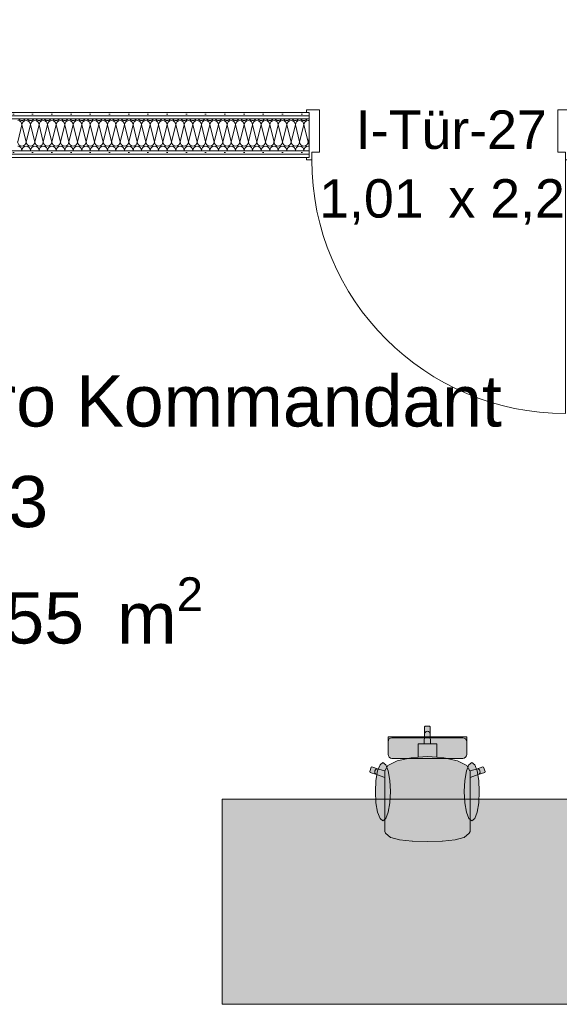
# Model space of a CAD drawing. Header units: metres. Extents: x -167 to 233, y -155 to 122.
# Tile 47 of 176: x 44.76 to 46.86, y 28.83 to 32.67. Entities that reach past the tile are written whole.
import ezdxf
from ezdxf.enums import TextEntityAlignment as Align

# ---------------------------------------------------------------- set-up
doc = ezdxf.new("R2010")
doc.units = ezdxf.units.M
doc.header["$MEASUREMENT"] = 0
for name, color, linetype in [('10 Wand außen', 7, 'Continuous'), ('50 Möblierung', 7, 'Continuous'), ('80 Raum', 7, 'Continuous')]:
    doc.layers.add(name, color=color, linetype=linetype)
doc.styles.add('ERSTELLTER_STIL_1', font='arial.ttf')
pattern_1 = [(0, (27236.132094, 33357.27905), (0, 0.075), [0, -0.075])]

# ---------------------------------------------------------------- blocks, each defined once
blk = doc.blocks.new('Büro Kommandant_1-03_4_1', base_point=(43.7116, 31.194))
at = {"layer": '80 Raum', "color": 7, "lineweight": 18, "insert": (44.3085, 30.4961), "char_height": 0.2, "attachment_point": 1, "style": 'ERSTELLTER_STIL_1'}
blk.add_mtext('\\A1;{\\pql;\\pt0,0.2;\\fArial|b0|i0|c0|p0;\\W1.000000;17,55\\fArial|b0|i0|c0|p0;\\W1.000000;\\A1{\\H.66x;\\S^  ;}\\fArial|b0|i0|c0|p0;\\W1.000000; m\\fArial|b0|i0|c0|p0;\\W1.000000;\\A1{\\H.66x;\\S2^  ;}}', dxfattribs=at)
at = {"layer": '80 Raum', "color": 7, "lineweight": 18, "style": 'ERSTELLTER_STIL_1'}
for tag, p in [('DUMMY_850', (46.5955, 31.3304)), ('ROOM_NAME', (44.3085, 31.2846)), ('DUMMY_851', (44.8575, 30.9375)), ('ROOM_NUMBER', (44.3085, 30.8918)), ('DUMMY_852', (44.3085, 30.5446))]:
    blk.add_attdef(tag, text='', height=0.2, dxfattribs=at).set_placement(p, align=Align.TOP_LEFT)
blk = doc.blocks.new('*X21', base_point=(27236.1321, 33357.279))
at = {"layer": '10 Wand außen', "color": 8, "linetype": 'Continuous', "lineweight": 18}
for p, q in [((44.7654, 32.2624), (44.7488, 32.1957)), ((44.7654, 32.2624), (44.7821, 32.1957)), ((44.7988, 32.2624), (44.7821, 32.1957)), ((44.7988, 32.2624), (44.8154, 32.1957)), ((44.8321, 32.2624), (44.8154, 32.1957)), ((44.8321, 32.2624), (44.8488, 32.1957)), ((44.8654, 32.2624), (44.8488, 32.1957)), ((44.8654, 32.2624), (44.8821, 32.1957)), ((44.8988, 32.2624), (44.8821, 32.1957)), ((44.8988, 32.2624), (44.9154, 32.1957)), ((44.9321, 32.2624), (44.9154, 32.1957)), ((44.9321, 32.2624), (44.9488, 32.1957)), ((44.9654, 32.2624), (44.9488, 32.1957)), ((44.9654, 32.2624), (44.9821, 32.1957)), ((44.9988, 32.2624), (44.9821, 32.1957)), ((44.9988, 32.2624), (45.0154, 32.1957)), ((45.0321, 32.2624), (45.0154, 32.1957)), ((45.0321, 32.2624), (45.0488, 32.1957)), ((45.0654, 32.2624), (45.0488, 32.1957)), ((45.0654, 32.2624), (45.0821, 32.1957)), ((45.0988, 32.2624), (45.0821, 32.1957)), ((45.0988, 32.2624), (45.1154, 32.1957)), ((45.1321, 32.2624), (45.1154, 32.1957)), ((45.1321, 32.2624), (45.1488, 32.1957)), ((45.1654, 32.2624), (45.1488, 32.1957)), ((45.1654, 32.2624), (45.1821, 32.1957)), ((45.1988, 32.2624), (45.1821, 32.1957)), ((45.1988, 32.2624), (45.2154, 32.1957)), ((45.2321, 32.2624), (45.2154, 32.1957)), ((45.2321, 32.2624), (45.2488, 32.1957)), ((45.2654, 32.2624), (45.2488, 32.1957)), ((45.2654, 32.2624), (45.2821, 32.1957)), ((45.2988, 32.2624), (45.2821, 32.1957)), ((45.2988, 32.2624), (45.3154, 32.1957)), ((45.3321, 32.2624), (45.3154, 32.1957)), ((45.3321, 32.2624), (45.3488, 32.1957)), ((45.3654, 32.2624), (45.3488, 32.1957)), ((45.3654, 32.2624), (45.3821, 32.1957)), ((45.3988, 32.2624), (45.3821, 32.1957)), ((45.3988, 32.2624), (45.4154, 32.1957)), ((45.4321, 32.2624), (45.4154, 32.1957)), ((45.4321, 32.2624), (45.4488, 32.1957)), ((45.4654, 32.2624), (45.4488, 32.1957)), ((45.4654, 32.2624), (45.4821, 32.1957)), ((45.4988, 32.2624), (45.4821, 32.1957)), ((45.4988, 32.2624), (45.5154, 32.1957)), ((45.5321, 32.2624), (45.5154, 32.1957)), ((45.5321, 32.2624), (45.5488, 32.1957)), ((45.5654, 32.2624), (45.5488, 32.1957)), ((45.5654, 32.2624), (45.5821, 32.1957)), ((45.5988, 32.2624), (45.5821, 32.1957)), ((45.5988, 32.2624), (45.6154, 32.1957)), ((45.6321, 32.2624), (45.6154, 32.1957)), ((45.6321, 32.2624), (45.6488, 32.1957)), ((45.6654, 32.2624), (45.6488, 32.1957)), ((45.6654, 32.2624), (45.6821, 32.1957)), ((45.6988, 32.2624), (45.6821, 32.1957)), ((45.6988, 32.2624), (45.7154, 32.1957)), ((45.7321, 32.2624), (45.7154, 32.1957)), ((45.7321, 32.2624), (45.7488, 32.1957)), ((45.7654, 32.2624), (45.7488, 32.1957)), ((45.7654, 32.2624), (45.7821, 32.1957)), ((45.7988, 32.2624), (45.7821, 32.1957)), ((45.7988, 32.2624), (45.8154, 32.1957)), ((45.8321, 32.2624), (45.8154, 32.1957)), ((45.8321, 32.2624), (45.8488, 32.1957)), ((45.8654, 32.2624), (45.8488, 32.1957)), ((45.8654, 32.2624), (45.8821, 32.1957)), ((45.8862, 32.212), (45.8821, 32.1957)), ((44.7654, 32.1624), (44.7649, 32.1602)), ((44.7654, 32.1624), (44.766, 32.1602)), ((44.7988, 32.1624), (44.7982, 32.1602)), ((44.7988, 32.1624), (44.7993, 32.1602)), ((44.8321, 32.1624), (44.8315, 32.1602)), ((44.8321, 32.1624), (44.8326, 32.1602)), ((44.8654, 32.1624), (44.8649, 32.1602)), ((44.8654, 32.1624), (44.866, 32.1602)), ((44.8988, 32.1624), (44.8982, 32.1602)), ((44.8988, 32.1624), (44.8993, 32.1602)), ((44.9321, 32.1624), (44.9315, 32.1602)), ((44.9321, 32.1624), (44.9326, 32.1602)), ((44.9654, 32.1624), (44.9649, 32.1602)), ((44.9654, 32.1624), (44.966, 32.1602)), ((44.9988, 32.1624), (44.9982, 32.1602)), ((44.9988, 32.1624), (44.9993, 32.1602)), ((45.0321, 32.1624), (45.0315, 32.1602)), ((45.0321, 32.1624), (45.0326, 32.1602)), ((45.0654, 32.1624), (45.0649, 32.1602)), ((45.0654, 32.1624), (45.066, 32.1602)), ((45.0988, 32.1624), (45.0982, 32.1602)), ((45.0988, 32.1624), (45.0993, 32.1602)), ((45.1321, 32.1624), (45.1315, 32.1602)), ((45.1321, 32.1624), (45.1326, 32.1602)), ((45.1654, 32.1624), (45.1649, 32.1602)), ((45.1654, 32.1624), (45.166, 32.1602)), ((45.1988, 32.1624), (45.1982, 32.1602)), ((45.1988, 32.1624), (45.1993, 32.1602)), ((45.2321, 32.1624), (45.2315, 32.1602)), ((45.2321, 32.1624), (45.2326, 32.1602)), ((45.2654, 32.1624), (45.2649, 32.1602)), ((45.2654, 32.1624), (45.266, 32.1602)), ((45.2988, 32.1624), (45.2982, 32.1602)), ((45.2988, 32.1624), (45.2993, 32.1602)), ((45.3321, 32.1624), (45.3315, 32.1602)), ((45.3321, 32.1624), (45.3326, 32.1602)), ((45.3654, 32.1624), (45.3649, 32.1602)), ((45.3654, 32.1624), (45.366, 32.1602)), ((45.3988, 32.1624), (45.3982, 32.1602)), ((45.3988, 32.1624), (45.3993, 32.1602)), ((45.4321, 32.1624), (45.4315, 32.1602)), ((45.4321, 32.1624), (45.4326, 32.1602)), ((45.4654, 32.1624), (45.4649, 32.1602)), ((45.4654, 32.1624), (45.466, 32.1602)), ((45.4988, 32.1624), (45.4982, 32.1602)), ((45.4988, 32.1624), (45.4993, 32.1602)), ((45.5321, 32.1624), (45.5315, 32.1602)), ((45.5321, 32.1624), (45.5326, 32.1602)), ((45.5654, 32.1624), (45.5649, 32.1602)), ((45.5654, 32.1624), (45.566, 32.1602)), ((45.5988, 32.1624), (45.5982, 32.1602)), ((45.5988, 32.1624), (45.5993, 32.1602)), ((45.6321, 32.1624), (45.6315, 32.1602)), ((45.6321, 32.1624), (45.6326, 32.1602)), ((45.6654, 32.1624), (45.6649, 32.1602)), ((45.6654, 32.1624), (45.666, 32.1602)), ((45.6988, 32.1624), (45.6982, 32.1602)), ((45.6988, 32.1624), (45.6993, 32.1602)), ((45.7321, 32.1624), (45.7315, 32.1602)), ((45.7321, 32.1624), (45.7326, 32.1602)), ((45.7654, 32.1624), (45.7649, 32.1602)), ((45.7654, 32.1624), (45.766, 32.1602)), ((45.7988, 32.1624), (45.7982, 32.1602)), ((45.7988, 32.1624), (45.7993, 32.1602)), ((45.8321, 32.1624), (45.8315, 32.1602)), ((45.8321, 32.1624), (45.8326, 32.1602)), ((45.8654, 32.1624), (45.8649, 32.1602)), ((45.8654, 32.1624), (45.866, 32.1602))]:
    blk.add_line(p, q, dxfattribs=at)
for centre, start, end in [((44.7654, 32.2957), 219.1902, 270), ((44.7654, 32.2957), 270, 320.8098), ((44.7988, 32.2957), 219.1902, 270), ((44.7988, 32.2957), 270, 320.8098), ((44.8321, 32.2957), 219.1902, 270), ((44.8321, 32.2957), 270, 320.8098), ((44.8654, 32.2957), 219.1902, 270), ((44.8654, 32.2957), 270, 320.8098), ((44.8988, 32.2957), 219.1902, 270), ((44.8988, 32.2957), 270, 320.8098), ((44.9321, 32.2957), 219.1902, 270), ((44.9321, 32.2957), 270, 320.8098), ((44.9654, 32.2957), 219.1902, 270), ((44.9654, 32.2957), 270, 320.8098), ((44.9988, 32.2957), 219.1902, 270), ((44.9988, 32.2957), 270, 320.8098), ((45.0321, 32.2957), 219.1902, 270), ((45.0321, 32.2957), 270, 320.8098), ((45.0654, 32.2957), 219.1902, 270), ((45.0654, 32.2957), 270, 320.8098), ((45.0988, 32.2957), 219.1902, 270), ((45.0988, 32.2957), 270, 320.8098), ((45.1321, 32.2957), 219.1902, 270), ((45.1321, 32.2957), 270, 320.8098), ((45.1654, 32.2957), 219.1902, 270), ((45.1654, 32.2957), 270, 320.8098), ((45.1988, 32.2957), 219.1902, 270), ((45.1988, 32.2957), 270, 320.8098), ((45.2321, 32.2957), 219.1902, 270), ((45.2321, 32.2957), 270, 320.8098), ((45.2654, 32.2957), 219.1902, 270), ((45.2654, 32.2957), 270, 320.8098), ((45.2988, 32.2957), 219.1902, 270), ((45.2988, 32.2957), 270, 320.8098), ((45.3321, 32.2957), 219.1902, 270), ((45.3321, 32.2957), 270, 320.8098), ((45.3654, 32.2957), 219.1902, 270), ((45.3654, 32.2957), 270, 320.8098), ((45.3988, 32.2957), 219.1902, 270), ((45.3988, 32.2957), 270, 320.8098), ((45.4321, 32.2957), 219.1902, 270), ((45.4321, 32.2957), 270, 320.8098), ((45.4654, 32.2957), 219.1902, 270), ((45.4654, 32.2957), 270, 320.8098), ((45.4988, 32.2957), 219.1902, 270), ((45.4988, 32.2957), 270, 320.8098), ((45.5321, 32.2957), 219.1902, 270), ((45.5321, 32.2957), 270, 320.8098), ((45.5654, 32.2957), 219.1902, 270), ((45.5654, 32.2957), 270, 320.8098), ((45.5988, 32.2957), 219.1902, 270), ((45.5988, 32.2957), 270, 320.8098), ((45.6321, 32.2957), 219.1902, 270), ((45.6321, 32.2957), 270, 320.8098), ((45.6654, 32.2957), 219.1902, 270), ((45.6654, 32.2957), 270, 320.8098), ((45.6988, 32.2957), 219.1902, 270), ((45.6988, 32.2957), 270, 320.8098), ((45.7321, 32.2957), 219.1902, 270), ((45.7321, 32.2957), 270, 320.8098), ((45.7654, 32.2957), 219.1902, 270), ((45.7654, 32.2957), 270, 320.8098), ((45.7988, 32.2957), 219.1902, 270), ((45.7988, 32.2957), 270, 320.8098), ((45.8321, 32.2957), 219.1902, 270), ((45.8321, 32.2957), 270, 320.8098), ((45.8654, 32.2957), 219.1902, 270), ((45.8654, 32.2957), 270, 320.8098), ((45.8988, 32.2957), 219.1902, 220.9196), ((44.7488, 32.2624), 0, 90), ((44.7821, 32.2624), 90, 180), ((44.7821, 32.2624), 0, 90), ((44.8154, 32.2624), 90, 180), ((44.8154, 32.2624), 0, 90), ((44.8488, 32.2624), 90, 180), ((44.8488, 32.2624), 0, 90), ((44.8821, 32.2624), 90, 180), ((44.8821, 32.2624), 0, 90), ((44.9154, 32.2624), 90, 180), ((44.9154, 32.2624), 0, 90), ((44.9488, 32.2624), 90, 180), ((44.9488, 32.2624), 0, 90), ((44.9821, 32.2624), 90, 180), ((44.9821, 32.2624), 0, 90), ((45.0154, 32.2624), 90, 180), ((45.0154, 32.2624), 0, 90), ((45.0488, 32.2624), 90, 180), ((45.0488, 32.2624), 0, 90), ((45.0821, 32.2624), 90, 180), ((45.0821, 32.2624), 0, 90), ((45.1154, 32.2624), 90, 180), ((45.1154, 32.2624), 0, 90), ((45.1488, 32.2624), 90, 180), ((45.1488, 32.2624), 0, 90), ((45.1821, 32.2624), 90, 180), ((45.1821, 32.2624), 0, 90), ((45.2154, 32.2624), 90, 180), ((45.2154, 32.2624), 0, 90), ((45.2488, 32.2624), 90, 180), ((45.2488, 32.2624), 0, 90), ((45.2821, 32.2624), 90, 180), ((45.2821, 32.2624), 0, 90), ((45.3154, 32.2624), 90, 180), ((45.3154, 32.2624), 0, 90), ((45.3488, 32.2624), 90, 180), ((45.3488, 32.2624), 0, 90), ((45.3821, 32.2624), 90, 180), ((45.3821, 32.2624), 0, 90), ((45.4154, 32.2624), 90, 180), ((45.4154, 32.2624), 0, 90), ((45.4488, 32.2624), 90, 180), ((45.4488, 32.2624), 0, 90), ((45.4821, 32.2624), 90, 180), ((45.4821, 32.2624), 0, 90), ((45.5154, 32.2624), 90, 180), ((45.5154, 32.2624), 0, 90), ((45.5488, 32.2624), 90, 180), ((45.5488, 32.2624), 0, 90), ((45.5821, 32.2624), 90, 180), ((45.5821, 32.2624), 0, 90), ((45.6154, 32.2624), 90, 180), ((45.6154, 32.2624), 0, 90), ((45.6488, 32.2624), 90, 180), ((45.6488, 32.2624), 0, 90), ((45.6821, 32.2624), 90, 180), ((45.6821, 32.2624), 0, 90), ((45.7154, 32.2624), 90, 180), ((45.7154, 32.2624), 0, 90), ((45.7488, 32.2624), 90, 180), ((45.7488, 32.2624), 0, 90), ((45.7821, 32.2624), 90, 180), ((45.7821, 32.2624), 0, 90), ((45.8154, 32.2624), 90, 180), ((45.8154, 32.2624), 0, 90), ((45.8488, 32.2624), 90, 180), ((45.8488, 32.2624), 0, 90), ((45.8821, 32.2624), 90, 180), ((45.8821, 32.2624), 75.8554, 90), ((44.7654, 32.1957), 180, 270), ((44.7488, 32.1624), 0, 90), ((44.7654, 32.1957), 270, 0), ((44.7821, 32.1624), 90, 180), ((44.7988, 32.1957), 180, 270), ((44.7821, 32.1624), 0, 90), ((44.7988, 32.1957), 270, 0), ((44.8154, 32.1624), 90, 180), ((44.8321, 32.1957), 180, 270), ((44.8154, 32.1624), 0, 90), ((44.8321, 32.1957), 270, 0), ((44.8488, 32.1624), 90, 180), ((44.8654, 32.1957), 180, 270), ((44.8488, 32.1624), 0, 90), ((44.8654, 32.1957), 270, 0), ((44.8821, 32.1624), 90, 180), ((44.8988, 32.1957), 180, 270), ((44.8821, 32.1624), 0, 90), ((44.8988, 32.1957), 270, 0), ((44.9154, 32.1624), 90, 180), ((44.9321, 32.1957), 180, 270), ((44.9154, 32.1624), 0, 90), ((44.9321, 32.1957), 270, 0), ((44.9488, 32.1624), 90, 180), ((44.9654, 32.1957), 180, 270), ((44.9488, 32.1624), 0, 90), ((44.9654, 32.1957), 270, 0), ((44.9821, 32.1624), 90, 180), ((44.9988, 32.1957), 180, 270), ((44.9821, 32.1624), 0, 90), ((44.9988, 32.1957), 270, 0), ((45.0154, 32.1624), 90, 180), ((45.0321, 32.1957), 180, 270), ((45.0154, 32.1624), 0, 90), ((45.0321, 32.1957), 270, 0), ((45.0488, 32.1624), 90, 180), ((45.0654, 32.1957), 180, 270), ((45.0488, 32.1624), 0, 90), ((45.0654, 32.1957), 270, 0), ((45.0821, 32.1624), 90, 180), ((45.0988, 32.1957), 180, 270), ((45.0821, 32.1624), 0, 90), ((45.0988, 32.1957), 270, 0), ((45.1154, 32.1624), 90, 180), ((45.1321, 32.1957), 180, 270), ((45.1154, 32.1624), 0, 90), ((45.1321, 32.1957), 270, 0), ((45.1488, 32.1624), 90, 180), ((45.1654, 32.1957), 180, 270), ((45.1488, 32.1624), 0, 90), ((45.1654, 32.1957), 270, 0), ((45.1821, 32.1624), 90, 180), ((45.1988, 32.1957), 180, 270), ((45.1821, 32.1624), 0, 90), ((45.1988, 32.1957), 270, 0), ((45.2154, 32.1624), 90, 180), ((45.2321, 32.1957), 180, 270), ((45.2154, 32.1624), 0, 90), ((45.2321, 32.1957), 270, 0), ((45.2488, 32.1624), 90, 180), ((45.2654, 32.1957), 180, 270), ((45.2488, 32.1624), 0, 90), ((45.2654, 32.1957), 270, 0), ((45.2821, 32.1624), 90, 180), ((45.2988, 32.1957), 180, 270), ((45.2821, 32.1624), 0, 90), ((45.2988, 32.1957), 270, 0), ((45.3154, 32.1624), 90, 180), ((45.3321, 32.1957), 180, 270), ((45.3154, 32.1624), 0, 90), ((45.3321, 32.1957), 270, 0), ((45.3488, 32.1624), 90, 180), ((45.3654, 32.1957), 180, 270), ((45.3488, 32.1624), 0, 90), ((45.3654, 32.1957), 270, 0), ((45.3821, 32.1624), 90, 180), ((45.3988, 32.1957), 180, 270), ((45.3821, 32.1624), 0, 90), ((45.3988, 32.1957), 270, 0), ((45.4154, 32.1624), 90, 180), ((45.4321, 32.1957), 180, 270), ((45.4154, 32.1624), 0, 90), ((45.4321, 32.1957), 270, 0), ((45.4488, 32.1624), 90, 180), ((45.4654, 32.1957), 180, 270), ((45.4488, 32.1624), 0, 90), ((45.4654, 32.1957), 270, 0), ((45.4821, 32.1624), 90, 180), ((45.4988, 32.1957), 180, 270), ((45.4821, 32.1624), 0, 90), ((45.4988, 32.1957), 270, 0), ((45.5154, 32.1624), 90, 180), ((45.5321, 32.1957), 180, 270), ((45.5154, 32.1624), 0, 90), ((45.5321, 32.1957), 270, 0), ((45.5488, 32.1624), 90, 180), ((45.5654, 32.1957), 180, 270), ((45.5488, 32.1624), 0, 90), ((45.5654, 32.1957), 270, 0), ((45.5821, 32.1624), 90, 180), ((45.5988, 32.1957), 180, 270), ((45.5821, 32.1624), 0, 90), ((45.5988, 32.1957), 270, 0), ((45.6154, 32.1624), 90, 180), ((45.6321, 32.1957), 180, 270), ((45.6154, 32.1624), 0, 90), ((45.6321, 32.1957), 270, 0), ((45.6488, 32.1624), 90, 180), ((45.6654, 32.1957), 180, 270), ((45.6488, 32.1624), 0, 90), ((45.6654, 32.1957), 270, 0), ((45.6821, 32.1624), 90, 180), ((45.6988, 32.1957), 180, 270), ((45.6821, 32.1624), 0, 90), ((45.6988, 32.1957), 270, 0), ((45.7154, 32.1624), 90, 180), ((45.7321, 32.1957), 180, 270), ((45.7154, 32.1624), 0, 90), ((45.7321, 32.1957), 270, 0), ((45.7488, 32.1624), 90, 180), ((45.7654, 32.1957), 180, 270), ((45.7488, 32.1624), 0, 90), ((45.7654, 32.1957), 270, 0), ((45.7821, 32.1624), 90, 180), ((45.7988, 32.1957), 180, 270), ((45.7821, 32.1624), 0, 90), ((45.7988, 32.1957), 270, 0), ((45.8154, 32.1624), 90, 180), ((45.8321, 32.1957), 180, 270), ((45.8154, 32.1624), 0, 90), ((45.8321, 32.1957), 270, 0), ((45.8488, 32.1624), 90, 180), ((45.8654, 32.1957), 180, 270), ((45.8488, 32.1624), 0, 90), ((45.8654, 32.1957), 270, 0), ((45.8821, 32.1624), 90, 180), ((45.8988, 32.1957), 180, 220.9196), ((45.8821, 32.1624), 75.8554, 90)]:
    blk.add_arc(centre, 0.0167, start, end, dxfattribs=at)
blk = doc.blocks.new('Zargentür 1-Fl 27')
at = {"layer": '10 Wand außen', "color": 7, "linetype": 'Continuous', "lineweight": 18}
for p, q in [((0.495, 0.01), (0.495, 1)), ((-0.495, 0.01), (-0.515, 0.01)), ((-0.515, 0.01), (-0.515, 0)), ((-0.495, -0.02), (-0.495, 0.01)), ((0.495, -0.02), (0.495, 0.01)), ((0.495, 0.01), (0.515, 0.01)), ((0.515, 0.01), (0.515, 0)), ((-0.515, 0), (-0.505, 0)), ((-0.505, 0), (-0.505, -0.175)), ((-0.465, -0.02), (-0.495, -0.02)), ((-0.465, -0.185), (-0.465, -0.02)), ((0.465, -0.185), (0.465, -0.02)), ((0.465, -0.02), (0.495, -0.02)), ((0.515, 0), (0.505, 0)), ((0.505, 0), (0.505, -0.175)), ((-0.505, -0.175), (-0.515, -0.175)), ((-0.515, -0.175), (-0.515, -0.185)), ((-0.515, -0.185), (-0.465, -0.185)), ((0.515, -0.185), (0.465, -0.185)), ((0.505, -0.175), (0.515, -0.175)), ((0.515, -0.175), (0.515, -0.185))]:
    blk.add_line(p, q, dxfattribs=at)
at = {"layer": '10 Wand außen', "color": 7, "linetype": 'Continuous', "lineweight": 13}
for p, q in [((-0.505, 0), (-0.505, -0.0125)), ((-0.505, 0), (-0.505, -0.0125)), ((0.505, 0), (0.505, -0.0125)), ((0.505, 0), (0.505, -0.0125)), ((-0.505, -0.0125), (-0.505, -0.025)), ((-0.505, -0.0125), (-0.505, -0.025)), ((-0.505, -0.025), (-0.505, -0.15)), ((-0.505, -0.025), (-0.505, -0.15)), ((0.505, -0.0125), (0.505, -0.025)), ((0.505, -0.0125), (0.505, -0.025)), ((0.505, -0.025), (0.505, -0.15)), ((0.505, -0.025), (0.505, -0.15)), ((-0.505, -0.15), (-0.505, -0.1625)), ((-0.505, -0.15), (-0.505, -0.1625)), ((0.505, -0.15), (0.505, -0.1625)), ((0.505, -0.15), (0.505, -0.1625)), ((-0.505, -0.1625), (-0.505, -0.175)), ((-0.505, -0.1625), (-0.505, -0.175)), ((0.505, -0.1625), (0.505, -0.175)), ((0.505, -0.1625), (0.505, -0.175))]:
    blk.add_line(p, q, dxfattribs=at)
blk.add_arc((0.495, 0.01), 0.99, 90, 180, dxfattribs=at)
blk = doc.blocks.new('T Marker 27_2')
at = {"layer": '10 Wand außen', "color": 7, "lineweight": 13, "char_height": 0.15, "attachment_point": 7, "rotation": 180, "style": 'ERSTELLTER_STIL_1'}
for s, insert in [('\\A1;{\\pql;\\pt0;\\fArial|b0|i0|c0|p0;\\W1.000000;1,01\\fArial|b0|i0|c0|p0;\\W1.000000;\\A1{\\H.66x;\\S^  ;}\\fArial|b0|i0|c0|p0;\\W1.000000; x 2,26\\fArial|b0|i0|c0|p0;\\W1.000000;\\A1{\\H.66x;\\S^  ;}}', (0.4663, 0.279)), ('\\A1;{\\pql;\\pt0;\\fArial|b0|i0|c0|p0;\\W1.000000;I-Tür-27\\fArial|b0|i0|c0|p0;\\W1.000000;\\fArial|b0|i0|c0|p0;\\W1.000000;\\fArial|b0|i0|c0|p0;\\W1.000000;}', (0.3231, -0.0309))]:
    blk.add_mtext(s, dxfattribs=dict(at, insert=insert))
blk = doc.blocks.new('Büroarbeitsplatz 27')
at = {"layer": '50 Möblierung', "linetype": 'Continuous', "lineweight": 0, "true_color": 0xffffff}
for points in [[(0, 0), (-1.6, 0), (-1.6, -0.8), (0, -0.8)], [(-0.9671, -0.7251), (-0.9671, -0.8846), (-0.9986, -0.8966), (-1.0243, -0.9053), (-1.0257, -0.9081), (-1.0203, -0.9255), (-1.0175, -0.927), (-0.9918, -0.9183), (-0.967, -0.9109), (-0.9544, -0.9321), (-0.9183, -0.9503), (-0.8644, -0.9624), (-0.8372, -0.9642), (-0.8372, -0.9937), (-0.8372, -1.0165), (-0.8129, -1.0165), (-0.8116, -1.0546), (-0.8116, -1.0827), (-0.8094, -1.085), (-0.8007, -1.085), (-0.8007, -0.635), (-0.8588, -0.6369), (-0.8595, -0.637), (-0.9094, -0.6424), (-0.9428, -0.6506), (-0.9443, -0.6512), (-0.9638, -0.6674), (-0.9671, -0.6739), (-0.9671, -0.6976)], [(-0.6343, -0.7251), (-0.6343, -0.6976), (-0.6343, -0.6739), (-0.6376, -0.6674), (-0.657, -0.6512), (-0.6586, -0.6506), (-0.6919, -0.6424), (-0.7418, -0.637), (-0.7426, -0.6369), (-0.8007, -0.635), (-0.8007, -1.085), (-0.7919, -1.085), (-0.7897, -1.0827), (-0.7897, -1.0546), (-0.7884, -1.0165), (-0.7642, -1.0165), (-0.7642, -0.9937), (-0.7642, -0.9642), (-0.737, -0.9624), (-0.683, -0.9503), (-0.6469, -0.9321), (-0.6344, -0.9109), (-0.6096, -0.9183), (-0.5839, -0.927), (-0.5811, -0.9255), (-0.5757, -0.9081), (-0.5771, -0.9053), (-0.6028, -0.8966), (-0.6343, -0.8846)], [(-1.0034, -0.8302), (-1.0011, -0.8737), (-0.9948, -0.9106), (-0.9853, -0.9352), (-0.9742, -0.9439), (-0.963, -0.9352), (-0.9535, -0.9106), (-0.9472, -0.8737), (-0.9449, -0.8302), (-0.9472, -0.7867), (-0.9535, -0.7498), (-0.963, -0.7252), (-0.9742, -0.7166), (-0.9853, -0.7252), (-0.9948, -0.7498), (-1.0011, -0.7867)], [(-0.598, -0.8302), (-0.6002, -0.7867), (-0.6065, -0.7498), (-0.616, -0.7252), (-0.6272, -0.7166), (-0.6384, -0.7252), (-0.6479, -0.7498), (-0.6542, -0.7867), (-0.6564, -0.8302), (-0.6542, -0.8737), (-0.6479, -0.9106), (-0.6384, -0.9352), (-0.6272, -0.9439), (-0.616, -0.9352), (-0.6065, -0.9106), (-0.6002, -0.8737)], [(-0.9387, -0.9598), (-0.9446, -0.961), (-0.9496, -0.9643), (-0.9529, -0.9692), (-0.9541, -0.9751), (-0.9541, -0.9785), (-0.9541, -0.9867), (-0.9541, -1.0113), (-0.9541, -1.0214), (-0.9541, -1.0249), (-0.9541, -1.0326), (-0.9541, -1.036), (-0.9541, -1.0435), (-0.8007, -1.0435), (-0.8007, -0.9598)], [(-0.6626, -0.9598), (-0.8007, -0.9598), (-0.8007, -1.0435), (-0.6473, -1.0435), (-0.6473, -1.036), (-0.6473, -1.0326), (-0.6473, -1.0249), (-0.6473, -1.0214), (-0.6473, -1.0113), (-0.6473, -0.9867), (-0.6473, -0.9785), (-0.6473, -0.9751), (-0.6485, -0.9692), (-0.6518, -0.9643), (-0.6568, -0.961)]]:
    blk.add_hatch(color=7, dxfattribs=at).paths.add_polyline_path(points)
at = {"layer": '50 Möblierung', "color": 7, "linetype": 'Continuous', "lineweight": 13}
for p, q in [((-0.9443, -0.6512), (-0.9638, -0.6674)), ((-0.9428, -0.6506), (-0.9443, -0.6512)), ((-0.9094, -0.6424), (-0.9428, -0.6506)), ((-0.8595, -0.637), (-0.9094, -0.6424)), ((-0.8588, -0.6369), (-0.8595, -0.637)), ((-0.8007, -0.635), (-0.8588, -0.6369)), ((-0.8007, -0.635), (-0.7426, -0.6369)), ((-0.7426, -0.6369), (-0.7418, -0.637)), ((-0.7418, -0.637), (-0.6919, -0.6424)), ((-0.6919, -0.6424), (-0.6586, -0.6506)), ((-0.6586, -0.6506), (-0.657, -0.6512)), ((-0.657, -0.6512), (-0.6376, -0.6674)), ((-0.9638, -0.6674), (-0.9671, -0.6739)), ((-0.9671, -0.6739), (-0.9671, -0.6976)), ((-0.6376, -0.6674), (-0.6343, -0.6739)), ((-0.6343, -0.6739), (-0.6343, -0.6976)), ((-0.9671, -0.6976), (-0.9671, -0.7251)), ((-0.9671, -0.7251), (-0.9671, -0.8846)), ((-0.6343, -0.6976), (-0.6343, -0.7251)), ((-0.6343, -0.7251), (-0.6343, -0.8846)), ((-1.0243, -0.9053), (-1.0257, -0.9081)), ((-1.0257, -0.9081), (-1.0203, -0.9255)), ((-0.9986, -0.8966), (-1.0243, -0.9053)), ((-1.0175, -0.927), (-0.9918, -0.9183)), ((-1.0049, -0.9022), (-1.0061, -0.9065)), ((-1.0061, -0.9065), (-1.0056, -0.911)), ((-1.0056, -0.911), (-1.0035, -0.9148)), ((-1.0023, -0.8988), (-1.0049, -0.9022)), ((-1.0035, -0.9148), (-1.0002, -0.9176)), ((-0.9986, -0.8966), (-1.0023, -0.8988)), ((-1.0002, -0.9176), (-0.996, -0.9188)), ((-0.9671, -0.8846), (-0.9986, -0.8966)), ((-0.996, -0.9188), (-0.9918, -0.9183)), ((-0.9918, -0.9183), (-0.967, -0.9109)), ((-0.9671, -0.9107), (-0.9671, -0.8846)), ((-0.9671, -0.9107), (-0.967, -0.9109)), ((-0.967, -0.9109), (-0.9544, -0.9321)), ((-0.6344, -0.9109), (-0.6469, -0.9321)), ((-0.6343, -0.9107), (-0.6344, -0.9109)), ((-0.6096, -0.9183), (-0.6344, -0.9109)), ((-0.6343, -0.9107), (-0.6343, -0.8846)), ((-0.6343, -0.8846), (-0.6028, -0.8966)), ((-0.6053, -0.9188), (-0.6096, -0.9183)), ((-0.5839, -0.927), (-0.6096, -0.9183)), ((-0.6012, -0.9176), (-0.6053, -0.9188)), ((-0.6028, -0.8966), (-0.5991, -0.8988)), ((-0.6028, -0.8966), (-0.5771, -0.9053)), ((-0.5978, -0.9148), (-0.6012, -0.9176)), ((-0.5991, -0.8988), (-0.5964, -0.9022)), ((-0.5958, -0.911), (-0.5978, -0.9148)), ((-0.5964, -0.9022), (-0.5953, -0.9065)), ((-0.5953, -0.9065), (-0.5958, -0.911)), ((-0.5757, -0.9081), (-0.5811, -0.9255)), ((-0.5771, -0.9053), (-0.5757, -0.9081)), ((-1.0203, -0.9255), (-1.0175, -0.927)), ((-0.9544, -0.9321), (-0.9183, -0.9503)), ((-0.9387, -0.9598), (-0.9446, -0.961)), ((-0.8007, -0.9598), (-0.9387, -0.9598)), ((-0.9183, -0.9503), (-0.8644, -0.9624)), ((-0.8007, -0.9598), (-0.6626, -0.9598)), ((-0.683, -0.9503), (-0.737, -0.9624)), ((-0.6469, -0.9321), (-0.683, -0.9503)), ((-0.6626, -0.9598), (-0.6568, -0.961)), ((-0.5811, -0.9255), (-0.5839, -0.927)), ((-0.9529, -0.9692), (-0.9541, -0.9751)), ((-0.9541, -0.9751), (-0.9541, -0.9785)), ((-0.9541, -0.9785), (-0.9541, -0.9867)), ((-0.9541, -0.9867), (-0.9541, -1.0113)), ((-0.9496, -0.9643), (-0.9529, -0.9692)), ((-0.9446, -0.961), (-0.9496, -0.9643)), ((-0.8644, -0.9624), (-0.8372, -0.9642)), ((-0.8372, -0.9642), (-0.8007, -0.9666)), ((-0.8372, -0.9642), (-0.8372, -0.9937)), ((-0.8372, -0.9937), (-0.8372, -1.0165)), ((-0.7642, -0.9642), (-0.8007, -0.9666)), ((-0.737, -0.9624), (-0.7642, -0.9642)), ((-0.7642, -0.9642), (-0.7642, -0.9937)), ((-0.7642, -0.9937), (-0.7642, -1.0165)), ((-0.6568, -0.961), (-0.6518, -0.9643)), ((-0.6518, -0.9643), (-0.6485, -0.9692)), ((-0.6485, -0.9692), (-0.6473, -0.9751)), ((-0.6473, -0.9751), (-0.6473, -0.9785)), ((-0.6473, -0.9785), (-0.6473, -0.9867)), ((-0.6473, -0.9867), (-0.6473, -1.0113)), ((-0.9541, -1.0113), (-0.9541, -1.0214)), ((-0.9541, -1.0214), (-0.9541, -1.0249)), ((-0.9529, -1.0307), (-0.9541, -1.0249)), ((-0.9541, -1.0249), (-0.9541, -1.0326)), ((-0.9541, -1.0326), (-0.9541, -1.036)), ((-0.9541, -1.036), (-0.9541, -1.0435)), ((-0.9496, -1.0356), (-0.9529, -1.0307)), ((-0.9446, -1.0389), (-0.9496, -1.0356)), ((-0.8372, -1.0165), (-0.8129, -1.0165)), ((-0.8129, -1.0165), (-0.8007, -1.0165)), ((-0.8129, -1.0165), (-0.8116, -1.0546)), ((-0.7884, -1.0165), (-0.8007, -1.0165)), ((-0.7884, -1.0165), (-0.7897, -1.0546)), ((-0.7642, -1.0165), (-0.7884, -1.0165)), ((-0.6568, -1.0389), (-0.6518, -1.0356)), ((-0.6518, -1.0356), (-0.6485, -1.0307)), ((-0.6485, -1.0307), (-0.6473, -1.0249)), ((-0.6473, -1.0113), (-0.6473, -1.0214)), ((-0.6473, -1.0214), (-0.6473, -1.0249)), ((-0.6473, -1.0249), (-0.6473, -1.0326)), ((-0.6473, -1.0326), (-0.6473, -1.036)), ((-0.6473, -1.036), (-0.6473, -1.0435)), ((-0.9541, -1.0435), (-0.8007, -1.0435)), ((-0.9387, -1.0401), (-0.9446, -1.0389)), ((-0.8007, -1.0401), (-0.9387, -1.0401)), ((-0.8116, -1.0546), (-0.8108, -1.0589)), ((-0.8116, -1.0546), (-0.8116, -1.0827)), ((-0.8108, -1.0589), (-0.8084, -1.0626)), ((-0.8084, -1.0626), (-0.8049, -1.0651)), ((-0.8049, -1.0651), (-0.8007, -1.066)), ((-0.8007, -1.0401), (-0.6626, -1.0401)), ((-0.6473, -1.0435), (-0.8007, -1.0435)), ((-0.7965, -1.0651), (-0.8007, -1.066)), ((-0.7929, -1.0626), (-0.7965, -1.0651)), ((-0.7906, -1.0589), (-0.7929, -1.0626)), ((-0.7897, -1.0546), (-0.7906, -1.0589)), ((-0.7897, -1.0546), (-0.7897, -1.0827)), ((-0.6626, -1.0401), (-0.6568, -1.0389)), ((-0.8116, -1.0827), (-0.8094, -1.085)), ((-0.8094, -1.085), (-0.8007, -1.085)), ((-0.7919, -1.085), (-0.8007, -1.085)), ((-0.7897, -1.0827), (-0.7919, -1.085))]:
    blk.add_line(p, q, dxfattribs=at)
at = {"layer": '50 Möblierung', "color": 7, "linetype": 'Continuous', "lineweight": 13, "flags": 128}
for points in [[(0, 0), (-1.6, 0), (-1.6, -0.8), (0, -0.8)], [(-1.0034, -0.8302), (-1.0011, -0.8737), (-0.9948, -0.9106), (-0.9853, -0.9352), (-0.9742, -0.9439), (-0.963, -0.9352), (-0.9535, -0.9106), (-0.9472, -0.8737), (-0.9449, -0.8302), (-0.9472, -0.7867), (-0.9535, -0.7498), (-0.963, -0.7252), (-0.9742, -0.7166), (-0.9853, -0.7252), (-0.9948, -0.7498), (-1.0011, -0.7867)], [(-0.598, -0.8302), (-0.6002, -0.8737), (-0.6065, -0.9106), (-0.616, -0.9352), (-0.6272, -0.9439), (-0.6384, -0.9352), (-0.6479, -0.9106), (-0.6542, -0.8737), (-0.6564, -0.8302), (-0.6542, -0.7867), (-0.6479, -0.7498), (-0.6384, -0.7252), (-0.6272, -0.7166), (-0.616, -0.7252), (-0.6065, -0.7498), (-0.6002, -0.7867)]]:
    blk.add_lwpolyline(points, close=True, dxfattribs=at)

msp = doc.modelspace()

# ---------------------------------------------------------------- hatches: boundary and pattern name
at = {"layer": '10 Wand außen', "linetype": 'Continuous', "lineweight": 13, "true_color": 0x000100}
h = msp.add_hatch(dxfattribs=at)
h.set_pattern_fill('Gipskarton_0001', color=98, style=0, pattern_type=2)
h.set_pattern_definition(pattern_1)
h.paths.add_polyline_path([(42.5136, 32.3102), (42.5136, 32.2977), (45.8862, 32.2977), (45.8862, 32.3102)])
h = msp.add_hatch(dxfattribs=at)
h.set_pattern_fill('Gipskarton_0001', color=98, style=0, pattern_type=2)
h.set_pattern_definition(pattern_1)
h.paths.add_polyline_path([(42.5261, 32.2852), (45.8862, 32.2852), (45.8862, 32.2977), (42.5261, 32.2977)])
h = msp.add_hatch(dxfattribs=at)
h.set_pattern_fill('Gipskarton_0001', color=98, style=0, pattern_type=2)
h.set_pattern_definition(pattern_1)
h.paths.add_polyline_path([(42.6636, 32.1477), (45.8862, 32.1477), (45.8862, 32.1602), (42.6636, 32.1602)])
h = msp.add_hatch(dxfattribs=at)
h.set_pattern_fill('Gipskarton_0001', color=98, style=0, pattern_type=2)
h.set_pattern_definition(pattern_1)
h.paths.add_polyline_path([(45.8862, 32.1477), (42.6761, 32.1477), (42.6761, 32.1352), (45.8862, 32.1352)])

# ---------------------------------------------------------------- linework, layer by layer
at = {"layer": '10 Wand außen', "color": 7, "linetype": 'Continuous', "lineweight": 13}
for p, q in [((45.8862, 32.2977), (42.5261, 32.2977)), ((45.8862, 32.2852), (42.6511, 32.2852)), ((45.8862, 32.2977), (45.8862, 32.3102)), ((45.8862, 32.2852), (45.8862, 32.2977)), ((45.8862, 32.1602), (45.8862, 32.2852)), ((42.6636, 32.1602), (45.8862, 32.1602)), ((42.6636, 32.1477), (45.8862, 32.1477)), ((45.8862, 32.1477), (45.8862, 32.1602)), ((45.8862, 32.1352), (45.8862, 32.1477))]:
    msp.add_line(p, q, dxfattribs=at)
at = {"layer": '10 Wand außen', "color": 7, "linetype": 'Continuous', "lineweight": 13, "flags": 128}
for points in [[(45.8862, 32.3102), (42.5136, 32.3102)], [(42.6761, 32.1352), (45.8862, 32.1352)]]:
    msp.add_lwpolyline(points, dxfattribs=at)

# ---------------------------------------------------------------- block references
at = {"layer": '10 Wand außen', "color": 7, "lineweight": 13, "rotation": 180}
msp.add_blockref('T Marker 27_2', (46.3912, 32.1352), dxfattribs=at)
at = {"layer": '10 Wand außen', "color": 7, "linetype": 'Continuous', "lineweight": 18, "xscale": -1, "rotation": 180}
msp.add_blockref('Zargentür 1-Fl 27', (46.3912, 32.1352), dxfattribs=at)
at = {"layer": '10 Wand außen', "color": 7, "lineweight": 35}
msp.add_blockref('*X21', (27236.1321, 33357.279), dxfattribs=at)
at = {"layer": '50 Möblierung', "color": 7, "linetype": 'Continuous', "lineweight": 18, "rotation": 180}
msp.add_blockref('Büroarbeitsplatz 27', (45.5464, 28.8295), dxfattribs=at)
at = {"layer": '80 Raum', "color": 7, "linetype": 'Continuous', "lineweight": 18}
msp.add_blockref('Büro Kommandant_1-03_4_1', (43.7116, 31.194), dxfattribs=at).add_auto_attribs({'ROOM_NAME': 'Büro Kommandant', 'ROOM_NUMBER': '1-03'})

doc.saveas('drawing.dxf')
